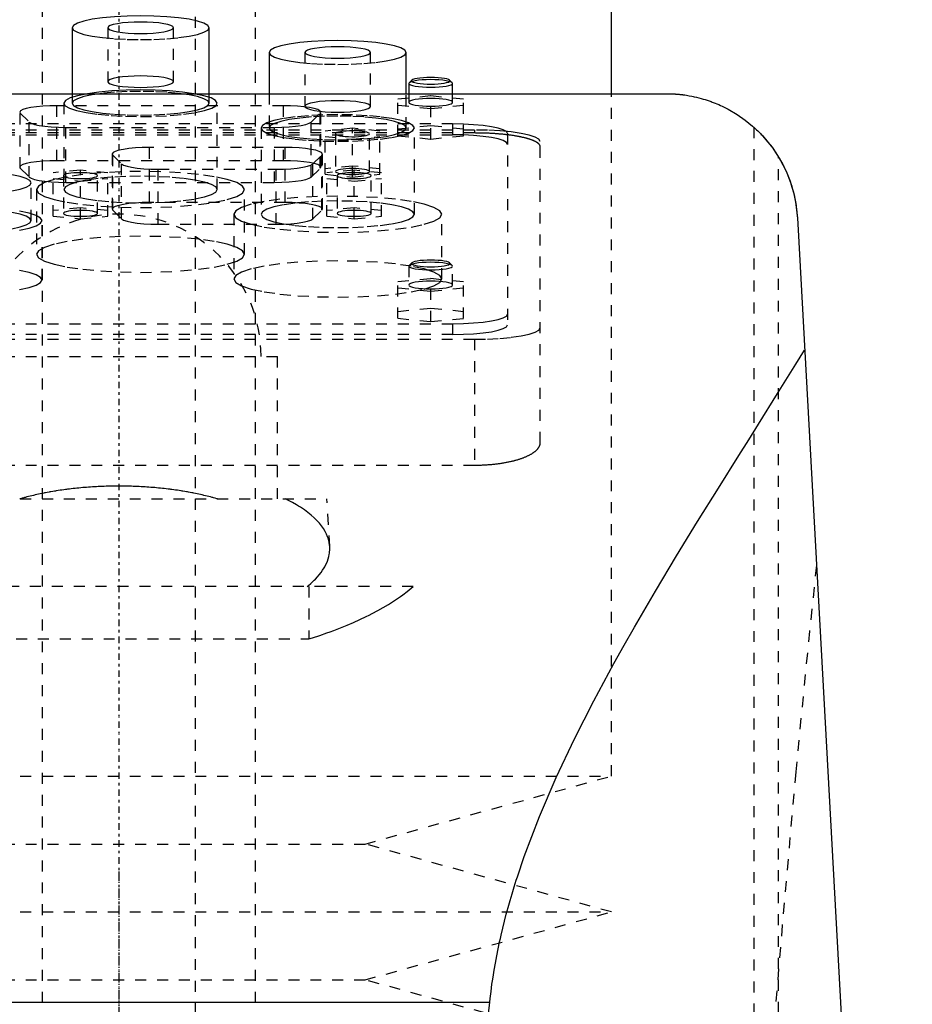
# Model space of a CAD drawing. Extents: x -120 to 120, y -1 to 1168.
# Tile 7 of 8: x -9 to 72, y 688 to 778. Entities that reach past the tile are written whole.
import ezdxf

# ---------------------------------------------------------------- set-up
doc = ezdxf.new("R2010")
doc.units = 0
doc.linetypes.add('CENTER', pattern=[1.5, 0.45, -0.5, 0.05, -0.5])
doc.linetypes.add('DASHED', pattern=[2, 1, -1])
for name, color, linetype in [('AM_0', 7, 'CONTINUOUS'), ('AM_3', 7, 'DASHED'), ('AM_7', 7, 'CENTER')]:
    doc.layers.add(name, color=color, linetype=linetype)

msp = doc.modelspace()

# ---------------------------------------------------------------- linework, layer by layer
at = {"layer": 'AM_0', "color": 7, "linetype": 'CONTINUOUS'}
for p, q in [((45, 771.5), (45, 888.75)), ((-4.25, 777.519), (-4.25, 771.5)), ((8.25, 771.5), (8.25, 777.519)), ((13.75, 775.262), (13.75, 771.5)), ((26.25, 771.5), (26.25, 775.262)), ((26.531, 772.493), (26.5, 772.432)), ((26.5, 772.432), (26.5, 771.5)), ((26.777, 772.732), (26.531, 772.493)), ((30.469, 772.493), (30.223, 772.732)), ((30.5, 771.5), (30.5, 772.432)), ((-50, 771.5), (50, 771.5)), ((61.982, 760.16), (72.484, 569.6)), ((-33.888, 688.559), (33.888, 688.559))]:
    msp.add_line(p, q, dxfattribs=at)
for points in [[(8.25, 777.519), (8.13, 777.731), (7.774, 777.934), (7.197, 778.122), (6.419, 778.287), (5.472, 778.422), (4.392, 778.522), (3.219, 778.584), (2, 778.604), (0.781, 778.584), (-0.392, 778.522), (-1.472, 778.422), (-2.419, 778.287), (-3.197, 778.122), (-3.774, 777.934), (-4.13, 777.731), (-4.25, 777.519)], [(26.25, 775.262), (26.13, 775.474), (25.774, 775.677), (25.197, 775.865), (24.419, 776.03), (23.472, 776.165), (22.392, 776.265), (21.219, 776.327), (20, 776.347), (18.781, 776.327), (17.608, 776.265), (16.528, 776.165), (15.581, 776.03), (14.803, 775.865), (14.226, 775.677), (13.87, 775.474), (13.75, 775.262)], [(30.5, 772.432), (30.461, 772.5), (30.346, 772.566), (30.159, 772.626), (29.907, 772.679), (29.601, 772.722), (29.251, 772.754), (28.873, 772.773), (28.48, 772.779), (28.087, 772.772), (27.711, 772.751), (27.366, 772.718), (27.064, 772.674), (26.819, 772.62), (26.639, 772.559), (26.531, 772.493)], [(28.5, 772.982), (28.154, 772.976), (27.821, 772.959), (27.516, 772.93), (27.249, 772.891), (27.032, 772.844), (26.872, 772.79), (26.777, 772.732)], [(30.223, 772.732), (30.128, 772.79), (29.968, 772.844), (29.751, 772.891), (29.484, 772.93), (29.179, 772.959), (28.846, 772.976), (28.5, 772.982)], [(6.865, 771.5), (5.814, 771.645), (4.624, 771.752), (3.336, 771.819), (2, 771.841), (0.664, 771.819), (-0.624, 771.752), (-1.814, 771.645), (-2.865, 771.5)]]:
    msp.add_lwpolyline(points, dxfattribs=at)
for points in [[(50, 771.5, 0), (50.025, 771.5, 0), (50.075, 771.5, 0), (50.125, 771.499, 0), (50.15, 771.499, 0), (50.175, 771.499, 0), (50.225, 771.498, 0), (50.275, 771.497, 0), (50.324, 771.496, 0), (50.374, 771.494, 0), (50.424, 771.493, 0), (50.449, 771.492, 0), (50.473, 771.491, 0), (50.523, 771.489, 0), (50.572, 771.486, 0), (50.622, 771.484, 0), (50.671, 771.481, 0), (50.72, 771.478, 0), (50.744, 771.477, 0), (50.769, 771.475, 0), (50.817, 771.472, 0), (50.866, 771.469, 0), (50.89, 771.467, 0), (50.914, 771.465, 0), (50.962, 771.461, 0), (51.01, 771.457, 0), (51.034, 771.455, 0), (51.058, 771.453, 0), (51.106, 771.449, 0), (51.153, 771.444, 0), (51.2, 771.44, 0), (51.247, 771.435, 0), (51.293, 771.43, 0), (51.317, 771.428, 0), (51.34, 771.425, 0), (51.386, 771.42, 0), (51.432, 771.414, 0), (51.478, 771.409, 0), (51.523, 771.403, 0), (51.568, 771.397, 0), (51.59, 771.394, 0), (51.613, 771.391, 0), (51.657, 771.385, 0), (51.701, 771.379, 0), (51.854, 771.356, 0), (52.106, 771.314, 0), (52.346, 771.268, 0), (52.462, 771.245, 0), (52.573, 771.221, 0), (52.786, 771.172, 0), (52.99, 771.122, 0), (53.189, 771.069, 0), (53.383, 771.013, 0), (53.573, 770.956, 0), (53.666, 770.926, 0), (53.759, 770.896, 0), (53.942, 770.834, 0), (54.121, 770.77, 0), (54.209, 770.738, 0), (54.296, 770.705, 0), (54.469, 770.637, 0), (54.638, 770.568, 0), (54.721, 770.532, 0), (54.804, 770.497, 0), (54.967, 770.424, 0), (55.127, 770.35, 0), (55.663, 770.08, 0), (56.494, 769.591, 0), (57.217, 769.087, 0), (57.89, 768.541, 0), (58.525, 767.945, 0), (58.827, 767.629, 0), (59.119, 767.3, 0), (59.669, 766.607, 0), (60.172, 765.867, 0), (60.622, 765.083, 0), (61.016, 764.258, 0), (61.35, 763.396, 0), (61.493, 762.953, 0), (61.618, 762.502, 0), (61.818, 761.58, 0), (61.946, 760.638, 0), (61.982, 760.16, 0)], [(58, 768.444, 0), (58.002, 768.442, 0), (58.019, 768.427, 0), (58.053, 768.397, 0), (58.077, 768.375, 0), (58.105, 768.349, 0), (58.175, 768.284, 0), (58.263, 768.202, 0), (58.366, 768.103, 0), (58.485, 767.986, 0), (58.617, 767.852, 0), (58.687, 767.779, 0), (58.759, 767.702, 0), (58.91, 767.538, 0), (59.067, 767.36, 0), (59.237, 767.16, 0), (59.419, 766.935, 0), (59.609, 766.688, 0), (59.706, 766.557, 0), (59.802, 766.422, 0), (59.993, 766.143, 0), (60.178, 765.857, 0), (60.267, 765.713, 0)], [(60.267, 765.713, 0), (60.35, 765.572, 0), (60.511, 765.289, 0), (60.665, 765.001, 0), (60.738, 764.856, 0), (60.81, 764.709, 0), (60.948, 764.414, 0), (61.077, 764.115, 0), (61.199, 763.812, 0), (61.312, 763.506, 0), (61.416, 763.197, 0), (61.465, 763.042, 0), (61.512, 762.886, 0), (61.6, 762.572, 0), (61.679, 762.255, 0), (61.75, 761.937, 0), (61.812, 761.617, 0), (61.865, 761.295, 0), (61.888, 761.134, 0), (61.909, 760.972, 0), (61.945, 760.648, 0), (61.972, 760.323, 0), (61.982, 760.16, 0)], [(33.888, 688.559, 0), (33.924, 688.887, 0), (34.003, 689.541, 0), (34.091, 690.193, 0), (34.138, 690.518, 0), (34.187, 690.842, 0), (34.291, 691.49, 0), (34.403, 692.135, 0), (34.523, 692.777, 0), (34.651, 693.418, 0), (34.786, 694.056, 0), (34.856, 694.374, 0), (34.929, 694.692, 0), (35.078, 695.326, 0), (35.235, 695.957, 0), (35.398, 696.587, 0), (35.568, 697.215, 0), (35.744, 697.84, 0), (35.835, 698.152, 0), (35.927, 698.464, 0), (36.116, 699.085, 0), (36.31, 699.705, 0), (36.41, 700.014, 0), (37.036, 701.859, 0), (38.423, 705.5, 0), (39.965, 709.079, 0), (41.63, 712.599, 0), (43.392, 716.06, 0), (45.227, 719.464, 0), (46.165, 721.143, 0), (47.112, 722.808, 0), (49.027, 726.088, 0), (50.953, 729.298, 0), (52.872, 732.435, 0), (54.769, 735.491, 0), (56.627, 738.461, 0), (57.538, 739.912, 0), (58.435, 741.339, 0), (60.178, 744.119, 0), (61.845, 746.794, 0), (62.647, 748.09, 0)], [(15.411, 569.6, 0), (15.946, 571.689, 0), (17.013, 576.081, 0), (18.076, 580.756, 0), (18.606, 583.2, 0), (19.135, 585.714, 0), (20.19, 590.954, 0), (21.24, 596.474, 0), (24.876, 617.984, 0), (30.944, 662.64, 0), (33.888, 688.559, 0)]]:
    msp.add_polyline3d(points, dxfattribs=at)
at = {"layer": 'AM_3', "color": 6, "linetype": 'DASHED'}
for p, q in [((-7, 1129.5), (-7, 355.5)), ((7, 355.5), (7, 1129.5)), ((12.5, 396.5), (12.5, 1117.5)), ((-1, 777.519), (-1, 772.595)), ((5, 772.595), (5, 777.519)), ((17, 775.262), (17, 770.337)), ((23, 770.337), (23, 775.262)), ((-4.25, 771.5), (-4.25, 770.625)), ((8.25, 770.625), (8.25, 771.5)), ((13.75, 771.5), (13.75, 768.368)), ((25.5, 771.019), (28.5, 771.32)), ((26.25, 768.368), (26.25, 771.5)), ((26.5, 771.5), (26.5, 770.709)), ((28.5, 771.32), (31.5, 771.019)), ((28.5, 767.359), (28.5, 771.32)), ((30.5, 770.709), (30.5, 771.5)), ((45, 709.2), (45, 771.5)), ((-5.648, 765.382), (-5.648, 770.404)), ((15.048, 770.404), (-5.648, 770.404)), ((-5, 770.625), (-5, 762.747)), ((9, 762.747), (9, 770.625)), ((15.048, 765.382), (15.048, 770.404)), ((25.5, 767.66), (25.5, 771.019)), ((28.5, 770.117), (25.5, 770.417)), ((31.5, 770.417), (28.5, 770.117)), ((31.5, 767.66), (31.5, 771.019)), ((-8.996, 764.689), (-8.996, 769.711)), ((-8.996, 769.711), (-8.185, 768.912)), ((17.585, 768.912), (18.396, 769.711)), ((18.396, 764.689), (18.396, 769.711)), ((18.448, 764.791), (18.448, 769.814)), ((30.5, 768.733), (-30.5, 768.733)), ((-8.185, 763.89), (-8.185, 768.912)), ((17.585, 763.89), (17.585, 768.912)), ((28.5, 768.563), (25.5, 768.262)), ((31.5, 768.262), (28.5, 768.563)), ((30.5, 768.733), (30.5, 767.748)), ((32.5, 768.182), (-32.5, 768.182)), ((32.5, 767.91), (-32.5, 767.91)), ((-30.5, 767.748), (30.5, 767.748)), ((-4.837, 768.425), (14.237, 768.425)), ((-4.837, 763.402), (-4.837, 768.425)), ((13, 768.368), (13, 760.489)), ((14.237, 763.402), (14.237, 768.425)), ((21.35, 768.34), (18.85, 768.089)), ((18.85, 764.141), (18.85, 768.089)), ((19.8, 767.839), (19.8, 764.392)), ((21.35, 763.891), (21.35, 768.34)), ((23.85, 768.089), (21.35, 768.34)), ((22.9, 764.392), (22.9, 767.839)), ((23.85, 764.141), (23.85, 768.089)), ((25.5, 767.66), (28.5, 767.359)), ((27, 760.489), (27, 768.368)), ((28.5, 767.359), (31.5, 767.66)), ((32.5, 768.182), (32.5, 767.91)), ((35.5, 767.865), (35.5, 750.383)), ((58, 768.444), (58, 569.6)), ((18.85, 767.588), (21.35, 767.337)), ((21.35, 767.337), (23.85, 767.588)), ((38.5, 739.634), (38.5, 767.14)), ((-0.598, 765.994), (-0.598, 760.971)), ((-0.546, 760.868), (-0.546, 765.891)), ((-0.546, 765.891), (0.265, 765.092)), ((2.802, 761.561), (2.802, 766.584)), ((15.198, 766.584), (2.802, 766.584)), ((15.198, 761.561), (15.198, 766.584)), ((17.735, 765.092), (18.546, 765.891)), ((18.546, 760.868), (18.546, 765.891)), ((18.598, 760.971), (18.598, 765.994)), ((15.048, 765.382), (-5.648, 765.382)), ((0.265, 760.07), (0.265, 765.092)), ((17.735, 760.07), (17.735, 765.092)), ((60.267, 569.6), (60.267, 765.713)), ((-8.996, 764.689), (-8.185, 763.89)), ((-3.5, 764.52), (-6, 764.269)), ((-6, 760.321), (-6, 764.269)), ((-3.5, 760.07), (-3.5, 764.52)), ((-1, 764.269), (-3.5, 764.52)), ((-1, 760.321), (-1, 764.269)), ((3.613, 764.604), (14.387, 764.604)), ((3.613, 759.582), (3.613, 764.604)), ((14.387, 759.582), (14.387, 764.604)), ((17.585, 763.89), (18.396, 764.689)), ((21.35, 764.893), (18.85, 764.642)), ((18.85, 764.141), (21.35, 763.891)), ((21.5, 764.52), (19, 764.269)), ((19, 760.321), (19, 764.269)), ((23.85, 764.642), (21.35, 764.893)), ((21.35, 763.891), (23.85, 764.141)), ((21.5, 760.07), (21.5, 764.52)), ((24, 764.269), (21.5, 764.52)), ((24, 760.321), (24, 764.269)), ((-8, 759.91), (-8, 763.357)), ((-6, 763.768), (-3.5, 763.517)), ((-5.05, 764.018), (-5.05, 760.572)), ((-4.837, 763.402), (14.237, 763.402)), ((-3.5, 763.517), (-1, 763.768)), ((-1.95, 760.572), (-1.95, 764.018)), ((19, 763.768), (21.5, 763.517)), ((19.95, 764.018), (19.95, 760.572)), ((21.5, 763.517), (24, 763.768)), ((23.05, 760.572), (23.05, 764.018)), ((-7.5, 762.747), (-7.5, 756.838)), ((11.5, 756.838), (11.5, 762.747)), ((15.198, 761.561), (2.802, 761.561)), ((-3.5, 761.073), (-6, 760.822)), ((-1, 760.822), (-3.5, 761.073)), ((-0.546, 760.868), (0.265, 760.07)), ((10.5, 760.489), (10.5, 754.581)), ((17.735, 760.07), (18.546, 760.868)), ((21.5, 761.073), (19, 760.822)), ((24, 760.822), (21.5, 761.073)), ((29.5, 754.581), (29.5, 760.489)), ((-7, 754.494), (-7, 759.91)), ((-6, 760.321), (-3.5, 760.07)), ((-3.5, 760.07), (-1, 760.321)), ((3.613, 759.582), (14.387, 759.582)), ((19, 760.321), (21.5, 760.07)), ((21.5, 760.07), (24, 760.321)), ((26.777, 756.056), (26.531, 755.817)), ((30.469, 755.817), (30.223, 756.056)), ((26.506, 755.783), (26.5, 755.756)), ((26.5, 755.756), (26.5, 754.032)), ((26.531, 755.817), (26.506, 755.783)), ((30.5, 754.032), (30.5, 755.756)), ((25.5, 754.342), (28.5, 754.643)), ((25.5, 750.99), (25.5, 754.342)), ((28.5, 754.643), (31.5, 754.342)), ((28.5, 750.689), (28.5, 754.643)), ((31.5, 750.99), (31.5, 754.342)), ((28.5, 753.44), (25.5, 753.741)), ((31.5, 753.741), (28.5, 753.44)), ((28.5, 751.892), (25.5, 751.591)), ((31.5, 751.591), (28.5, 751.892)), ((25.5, 750.99), (28.5, 750.689)), ((28.5, 750.689), (31.5, 750.99)), ((-30.5, 750.5), (30.5, 750.5)), ((30.5, 750.5), (30.5, 749.515)), ((-32.5, 749.081), (32.5, 749.081)), ((30.5, 749.515), (-30.5, 749.515)), ((32.5, 749.081), (32.5, 737.586)), ((-14.5, 747.5), (14.5, 747.5)), ((14.5, 734.5), (14.5, 747.5)), ((-32.5, 737.586), (32.5, 737.586)), ((-19, 734.5), (19, 734.5)), ((19.272, 730.154), (19, 734.5)), ((26.891, 726.5), (-26.891, 726.5)), ((17.375, 726.5), (17.375, 721.733)), ((-17.375, 721.733), (17.375, 721.733)), ((-45, 709.2), (45, 709.2)), ((22.5, 703), (45, 709.2)), ((-22.5, 703), (22.5, 703)), ((45, 696.8), (22.5, 703)), ((-45, 696.8), (45, 696.8)), ((22.5, 690.6), (45, 696.8)), ((-22.5, 690.6), (22.5, 690.6)), ((45, 684.4), (22.5, 690.6))]:
    msp.add_line(p, q, dxfattribs=at)
for points in [[(-1, 777.519), (-0.942, 777.418), (-0.772, 777.32), (-0.494, 777.23), (-0.121, 777.151), (0.333, 777.086), (0.852, 777.038), (1.415, 777.008), (2, 776.998), (2.585, 777.008), (3.148, 777.038), (3.667, 777.086), (4.121, 777.151), (4.494, 777.23), (4.772, 777.32), (4.942, 777.418), (5, 777.519), (4.942, 777.621), (4.772, 777.719), (4.494, 777.809), (4.121, 777.888), (3.667, 777.952), (3.148, 778), (2.585, 778.03), (2, 778.04), (1.415, 778.03), (0.852, 778), (0.333, 777.952), (-0.121, 777.888), (-0.494, 777.809), (-0.772, 777.719), (-0.942, 777.621)], [(17, 775.262), (17.058, 775.161), (17.228, 775.063), (17.506, 774.973), (17.879, 774.894), (18.333, 774.829), (18.852, 774.781), (19.415, 774.751), (20, 774.741), (20.585, 774.751), (21.148, 774.781), (21.667, 774.829), (22.121, 774.894), (22.494, 774.973), (22.772, 775.063), (22.942, 775.161), (23, 775.262), (22.942, 775.364), (22.772, 775.462), (22.494, 775.552), (22.121, 775.631), (21.667, 775.695), (21.148, 775.743), (20.585, 775.773), (20, 775.783), (19.415, 775.773), (18.852, 775.743), (18.333, 775.695), (17.879, 775.631), (17.506, 775.552), (17.228, 775.462), (17.058, 775.364)], [(-1, 772.595), (-0.942, 772.493), (-0.772, 772.396), (-0.494, 772.306), (-0.121, 772.227), (0.333, 772.162), (0.852, 772.114), (1.415, 772.084), (2, 772.074), (2.585, 772.084), (3.148, 772.114), (3.667, 772.162), (4.121, 772.227), (4.494, 772.306), (4.772, 772.396), (4.942, 772.493), (5, 772.595), (4.942, 772.697), (4.772, 772.794), (4.494, 772.885), (4.121, 772.963), (3.667, 773.028), (3.148, 773.076), (2.585, 773.106), (2, 773.116), (1.415, 773.106), (0.852, 773.076), (0.333, 773.028), (-0.121, 772.963), (-0.494, 772.885), (-0.772, 772.794), (-0.942, 772.697)], [(-4.25, 770.625), (-4.13, 770.414), (-3.774, 770.21), (-3.197, 770.023), (-2.419, 769.858), (-1.472, 769.723), (-0.392, 769.623), (0.781, 769.561), (2, 769.54), (3.219, 769.561), (4.392, 769.623), (5.472, 769.723), (6.419, 769.858), (7.197, 770.023), (7.774, 770.21), (8.13, 770.414), (8.25, 770.625), (8.13, 770.837), (7.774, 771.041), (7.197, 771.228), (6.419, 771.393), (5.472, 771.528), (4.392, 771.628), (3.219, 771.69), (2, 771.711), (0.781, 771.69), (-0.392, 771.628), (-1.472, 771.528), (-2.419, 771.393), (-3.197, 771.228), (-3.774, 771.041), (-4.13, 770.837)], [(17, 770.337), (17.058, 770.236), (17.228, 770.138), (17.506, 770.048), (17.879, 769.969), (18.333, 769.904), (18.852, 769.856), (19.415, 769.826), (20, 769.816), (20.585, 769.826), (21.148, 769.856), (21.667, 769.904), (22.121, 769.969), (22.494, 770.048), (22.772, 770.138), (22.942, 770.236), (23, 770.337), (22.942, 770.439), (22.772, 770.537), (22.494, 770.627), (22.121, 770.706), (21.667, 770.77), (21.148, 770.819), (20.585, 770.848), (20, 770.858), (19.415, 770.848), (18.852, 770.819), (18.333, 770.77), (17.879, 770.706), (17.506, 770.627), (17.228, 770.537), (17.058, 770.439)], [(13, 768.368), (13.135, 768.13), (13.533, 767.902), (14.18, 767.692), (15.05, 767.508), (16.111, 767.357), (17.321, 767.245), (18.634, 767.175), (20, 767.152), (21.366, 767.175), (22.679, 767.245), (23.889, 767.357), (24.95, 767.508), (25.82, 767.692), (26.467, 767.902), (26.865, 768.13), (27, 768.368), (26.865, 768.605), (26.467, 768.833), (25.82, 769.043), (24.95, 769.227), (23.889, 769.378), (22.679, 769.491), (21.366, 769.56), (20, 769.583), (18.634, 769.56), (17.321, 769.491), (16.111, 769.378), (15.05, 769.227), (14.18, 769.043), (13.533, 768.833), (13.135, 768.605)], [(13.75, 768.368), (13.87, 768.156), (14.226, 767.952), (14.803, 767.765), (15.581, 767.6), (16.528, 767.465), (17.608, 767.365), (18.781, 767.303), (20, 767.282), (21.219, 767.303), (22.392, 767.365), (23.472, 767.465), (24.419, 767.6), (25.197, 767.765), (25.774, 767.952), (26.13, 768.156), (26.25, 768.368), (26.13, 768.579), (25.774, 768.783), (25.197, 768.971), (24.419, 769.135), (23.472, 769.27), (22.392, 769.37), (21.219, 769.432), (20, 769.453), (18.781, 769.432), (17.608, 769.37), (16.528, 769.27), (15.581, 769.135), (14.803, 768.971), (14.226, 768.783), (13.87, 768.579)], [(-7.5, 762.747), (-7.317, 762.425), (-6.777, 762.116), (-5.899, 761.831), (-4.718, 761.581), (-3.278, 761.375), (-1.635, 761.223), (0.147, 761.129), (2, 761.097), (3.853, 761.129), (5.635, 761.223), (7.278, 761.375), (8.718, 761.581), (9.899, 761.831), (10.777, 762.116), (11.317, 762.425), (11.5, 762.747), (11.317, 763.069), (10.777, 763.378), (9.899, 763.664), (8.718, 763.914), (7.278, 764.119), (5.635, 764.271), (3.853, 764.365), (2, 764.397), (0.147, 764.365), (-1.635, 764.271), (-3.278, 764.119), (-4.718, 763.914), (-5.899, 763.664), (-6.777, 763.378), (-7.317, 763.069)], [(-1.95, 764.018), (-1.98, 764.071), (-2.068, 764.121), (-2.211, 764.168), (-2.404, 764.209), (-2.639, 764.242), (-2.907, 764.267), (-3.198, 764.282), (-3.5, 764.288), (-3.802, 764.282), (-4.093, 764.267), (-4.361, 764.242), (-4.596, 764.209), (-4.789, 764.168), (-4.932, 764.121), (-5.02, 764.071), (-5.05, 764.018), (-5.02, 763.966), (-4.932, 763.915), (-4.789, 763.869), (-4.596, 763.828), (-4.361, 763.795), (-4.093, 763.77), (-3.802, 763.754), (-3.5, 763.749), (-3.198, 763.754), (-2.907, 763.77), (-2.639, 763.795), (-2.404, 763.828), (-2.211, 763.869), (-2.068, 763.915), (-1.98, 763.966)], [(22.9, 764.392), (22.87, 764.444), (22.782, 764.495), (22.639, 764.541), (22.446, 764.582), (22.211, 764.616), (21.943, 764.641), (21.652, 764.656), (21.35, 764.661), (21.048, 764.656), (20.757, 764.641), (20.489, 764.616), (20.254, 764.582), (20.061, 764.541), (19.918, 764.495), (19.83, 764.444), (19.8, 764.392), (19.83, 764.339), (19.918, 764.289), (20.061, 764.242), (20.254, 764.202), (20.489, 764.168), (20.757, 764.143), (21.048, 764.128), (21.35, 764.123), (21.652, 764.128), (21.943, 764.143), (22.211, 764.168), (22.446, 764.202), (22.639, 764.242), (22.782, 764.289), (22.87, 764.339)], [(23.05, 764.018), (23.02, 764.071), (22.932, 764.121), (22.789, 764.168), (22.596, 764.209), (22.361, 764.242), (22.093, 764.267), (21.802, 764.282), (21.5, 764.288), (21.198, 764.282), (20.907, 764.267), (20.639, 764.242), (20.404, 764.209), (20.211, 764.168), (20.068, 764.121), (19.98, 764.071), (19.95, 764.018), (19.98, 763.966), (20.068, 763.915), (20.211, 763.869), (20.404, 763.828), (20.639, 763.795), (20.907, 763.77), (21.198, 763.754), (21.5, 763.749), (21.802, 763.754), (22.093, 763.77), (22.361, 763.795), (22.596, 763.828), (22.789, 763.869), (22.932, 763.915), (23.02, 763.966)], [(-5, 762.747), (-4.865, 762.51), (-4.467, 762.282), (-3.82, 762.072), (-2.95, 761.888), (-1.889, 761.736), (-0.679, 761.624), (0.634, 761.555), (2, 761.531), (3.366, 761.555), (4.679, 761.624), (5.889, 761.736), (6.95, 761.888), (7.82, 762.072), (8.467, 762.282), (8.865, 762.51), (9, 762.747), (8.865, 762.984), (8.467, 763.212), (7.82, 763.422), (6.95, 763.607), (5.889, 763.758), (4.679, 763.87), (3.366, 763.939), (2, 763.963), (0.634, 763.939), (-0.679, 763.87), (-1.889, 763.758), (-2.95, 763.607), (-3.82, 763.422), (-4.467, 763.212), (-4.865, 762.984)], [(10.5, 760.489), (10.683, 760.167), (11.223, 759.858), (12.101, 759.573), (13.282, 759.323), (14.722, 759.118), (16.365, 758.965), (18.147, 758.871), (20, 758.839), (21.853, 758.871), (23.635, 758.965), (25.278, 759.118), (26.718, 759.323), (27.899, 759.573), (28.777, 759.858), (29.317, 760.167), (29.5, 760.489), (29.317, 760.811), (28.777, 761.12), (27.899, 761.406), (26.718, 761.656), (25.278, 761.861), (23.635, 762.013), (21.853, 762.107), (20, 762.139), (18.147, 762.107), (16.365, 762.013), (14.722, 761.861), (13.282, 761.656), (12.101, 761.406), (11.223, 761.12), (10.683, 760.811)], [(13, 760.489), (13.135, 760.252), (13.533, 760.024), (14.18, 759.814), (15.05, 759.63), (16.111, 759.478), (17.321, 759.366), (18.634, 759.297), (20, 759.274), (21.366, 759.297), (22.679, 759.366), (23.889, 759.478), (24.95, 759.63), (25.82, 759.814), (26.467, 760.024), (26.865, 760.252), (27, 760.489), (26.865, 760.726), (26.467, 760.954), (25.82, 761.164), (24.95, 761.349), (23.889, 761.5), (22.679, 761.612), (21.366, 761.681), (20, 761.705), (18.634, 761.681), (17.321, 761.612), (16.111, 761.5), (15.05, 761.349), (14.18, 761.164), (13.533, 760.954), (13.135, 760.726)], [(-1.95, 760.572), (-1.98, 760.624), (-2.068, 760.675), (-2.211, 760.721), (-2.404, 760.762), (-2.639, 760.795), (-2.907, 760.82), (-3.198, 760.836), (-3.5, 760.841), (-3.802, 760.836), (-4.093, 760.82), (-4.361, 760.795), (-4.596, 760.762), (-4.789, 760.721), (-4.932, 760.675), (-5.02, 760.624), (-5.05, 760.572), (-5.02, 760.519), (-4.932, 760.469), (-4.789, 760.422), (-4.596, 760.381), (-4.361, 760.348), (-4.093, 760.323), (-3.802, 760.308), (-3.5, 760.302), (-3.198, 760.308), (-2.907, 760.323), (-2.639, 760.348), (-2.404, 760.381), (-2.211, 760.422), (-2.068, 760.469), (-1.98, 760.519)], [(23.05, 760.572), (23.02, 760.624), (22.932, 760.675), (22.789, 760.721), (22.596, 760.762), (22.361, 760.795), (22.093, 760.82), (21.802, 760.836), (21.5, 760.841), (21.198, 760.836), (20.907, 760.82), (20.639, 760.795), (20.404, 760.762), (20.211, 760.721), (20.068, 760.675), (19.98, 760.624), (19.95, 760.572), (19.98, 760.519), (20.068, 760.469), (20.211, 760.422), (20.404, 760.381), (20.639, 760.348), (20.907, 760.323), (21.198, 760.308), (21.5, 760.302), (21.802, 760.308), (22.093, 760.323), (22.361, 760.348), (22.596, 760.381), (22.789, 760.422), (22.932, 760.469), (23.02, 760.519)], [(-7.5, 756.838), (-7.317, 756.516), (-6.777, 756.207), (-5.899, 755.922), (-4.718, 755.672), (-3.278, 755.466), (-1.635, 755.314), (0.147, 755.22), (2, 755.188), (3.853, 755.22), (5.635, 755.314), (7.278, 755.466), (8.718, 755.672), (9.899, 755.922), (10.777, 756.207), (11.317, 756.516), (11.5, 756.838), (11.317, 757.16), (10.777, 757.469), (9.899, 757.755), (8.718, 758.005), (7.278, 758.21), (5.635, 758.362), (3.853, 758.456), (2, 758.488), (0.147, 758.456), (-1.635, 758.362), (-3.278, 758.21), (-4.718, 758.005), (-5.899, 757.755), (-6.777, 757.469), (-7.317, 757.16)], [(10.5, 754.581), (10.683, 754.259), (11.223, 753.949), (12.101, 753.664), (13.282, 753.414), (14.722, 753.209), (16.365, 753.057), (18.147, 752.963), (20, 752.931), (21.853, 752.963), (23.635, 753.057), (25.278, 753.209), (26.718, 753.414), (27.899, 753.664), (28.777, 753.949), (29.317, 754.259), (29.5, 754.581), (29.317, 754.903), (28.777, 755.212), (27.899, 755.497), (26.718, 755.747), (25.278, 755.952), (23.635, 756.105), (21.853, 756.199), (20, 756.23), (18.147, 756.199), (16.365, 756.105), (14.722, 755.952), (13.282, 755.747), (12.101, 755.497), (11.223, 755.212), (10.683, 754.903)], [(30.25, 756.002), (30.216, 756.061), (30.117, 756.118), (29.955, 756.171), (29.737, 756.217), (29.472, 756.255), (29.17, 756.283), (28.841, 756.3), (28.5, 756.306), (28.159, 756.3), (27.83, 756.283), (27.528, 756.255), (27.263, 756.217), (27.045, 756.171), (26.883, 756.118), (26.784, 756.061), (26.75, 756.002), (26.784, 755.943), (26.883, 755.886), (27.045, 755.833), (27.263, 755.787), (27.528, 755.749), (27.83, 755.721), (28.159, 755.704), (28.5, 755.698), (28.841, 755.704), (29.17, 755.721), (29.472, 755.749), (29.737, 755.787), (29.955, 755.833), (30.117, 755.886), (30.216, 755.943)]]:
    msp.add_lwpolyline(points, close=True, dxfattribs=at)
for points in [[(-4.25, 777.519), (-4.13, 777.307), (-3.774, 777.104), (-3.197, 776.916), (-2.419, 776.752), (-1.472, 776.617), (-0.392, 776.516), (0.781, 776.455), (2, 776.434), (3.219, 776.455), (4.392, 776.516), (5.472, 776.617), (6.419, 776.752), (7.197, 776.916), (7.774, 777.104), (8.13, 777.307), (8.25, 777.519)], [(13.75, 775.262), (13.87, 775.05), (14.226, 774.847), (14.803, 774.659), (15.581, 774.495), (16.528, 774.36), (17.608, 774.259), (18.781, 774.198), (20, 774.177), (21.219, 774.198), (22.392, 774.259), (23.472, 774.36), (24.419, 774.495), (25.197, 774.659), (25.774, 774.847), (26.13, 775.05), (26.25, 775.262)], [(26.5, 772.432), (26.538, 772.364), (26.652, 772.299), (26.837, 772.239), (27.086, 772.187), (27.389, 772.143), (27.735, 772.111), (28.11, 772.092), (28.5, 772.085), (28.89, 772.092), (29.265, 772.111), (29.611, 772.143), (29.914, 772.187), (30.163, 772.239), (30.348, 772.299), (30.462, 772.364), (30.5, 772.432)], [(26.777, 772.732), (26.75, 772.673), (26.789, 772.615), (26.892, 772.559), (27.055, 772.507), (27.273, 772.462), (27.537, 772.425), (27.837, 772.397), (28.162, 772.38), (28.5, 772.375), (28.838, 772.38), (29.163, 772.397), (29.463, 772.425), (29.727, 772.462), (29.945, 772.507), (30.108, 772.559), (30.211, 772.615), (30.25, 772.673), (30.223, 772.732)], [(-2.865, 771.5), (-3.759, 771.316), (-4.429, 771.107), (-4.848, 770.878), (-5, 770.639), (-4.879, 770.4), (-4.49, 770.17), (-3.848, 769.957), (-2.978, 769.771), (-1.914, 769.618), (-0.697, 769.504), (0.625, 769.434), (2, 769.41), (3.375, 769.434), (4.697, 769.504), (5.914, 769.618), (6.978, 769.771), (7.848, 769.957), (8.49, 770.17), (8.879, 770.4), (9, 770.639), (8.848, 770.878), (8.429, 771.107), (7.759, 771.316), (6.865, 771.5)], [(-5.648, 770.404), (-6.303, 770.393), (-6.934, 770.36), (-7.516, 770.307), (-8.029, 770.235), (-8.452, 770.148), (-8.77, 770.048), (-8.971, 769.939), (-9.047, 769.825), (-8.996, 769.711)], [(18.396, 769.711), (18.447, 769.825), (18.371, 769.939), (18.17, 770.048), (17.852, 770.148), (17.429, 770.235), (16.916, 770.307), (16.334, 770.36), (15.703, 770.393), (15.048, 770.404)], [(28.5, 771.056), (28.11, 771.049), (27.735, 771.03), (27.389, 770.998), (27.086, 770.954), (26.837, 770.902), (26.652, 770.842), (26.538, 770.777), (26.5, 770.709), (26.538, 770.641), (26.652, 770.576), (26.837, 770.516), (27.086, 770.463), (27.389, 770.42), (27.735, 770.388), (28.11, 770.368), (28.5, 770.362), (28.89, 770.368), (29.265, 770.388), (29.611, 770.42), (29.914, 770.463), (30.163, 770.516), (30.348, 770.576), (30.462, 770.641), (30.5, 770.709)], [(30.5, 770.709), (30.462, 770.777), (30.348, 770.842), (30.163, 770.902), (29.914, 770.954), (29.611, 770.998), (29.265, 771.03), (28.89, 771.049), (28.5, 771.056)], [(-8.185, 768.912), (-8.002, 768.799), (-7.693, 768.695), (-7.271, 768.603), (-6.752, 768.527), (-6.158, 768.471), (-5.511, 768.436), (-4.837, 768.425)], [(14.237, 768.425), (14.911, 768.436), (15.558, 768.471), (16.152, 768.527), (16.671, 768.603), (17.093, 768.695), (17.402, 768.799), (17.585, 768.912)], [(35.5, 767.865), (35.404, 768.034), (35.119, 768.197), (34.657, 768.347), (34.036, 768.479), (33.278, 768.587), (32.413, 768.667), (31.475, 768.716), (30.5, 768.733)], [(19.889, 767.749), (20.019, 767.701), (20.201, 767.658), (20.429, 767.622), (20.692, 767.595), (20.981, 767.577), (21.285, 767.57), (21.591, 767.573), (21.887, 767.586), (22.163, 767.61), (22.407, 767.642), (22.609, 767.682), (22.763, 767.728), (22.861, 767.778), (22.899, 767.831), (22.878, 767.884), (22.796, 767.936), (22.658, 767.983), (22.469, 768.025), (22.236, 768.06), (21.968, 768.086), (21.676, 768.102), (21.372, 768.108), (21.066, 768.103), (20.772, 768.088), (20.5, 768.064), (20.262, 768.03), (20.066, 767.989), (19.92, 767.943), (19.83, 767.892), (19.8, 767.839)], [(19.8, 767.839), (19.822, 767.793), (19.889, 767.749)], [(35.5, 766.88), (35.404, 767.049), (35.119, 767.212), (34.657, 767.362), (34.036, 767.494), (33.278, 767.602), (32.413, 767.682), (31.475, 767.732), (30.5, 767.748)], [(38.5, 767.14), (38.385, 767.344), (38.043, 767.539), (37.489, 767.719), (36.743, 767.877), (35.833, 768.007), (34.796, 768.103), (33.671, 768.162), (32.5, 768.182)], [(2.802, 766.584), (2.147, 766.573), (1.516, 766.54), (0.934, 766.487), (0.421, 766.415), (-0.002, 766.327), (-0.32, 766.227), (-0.521, 766.118), (-0.597, 766.005), (-0.546, 765.891)], [(18.546, 765.891), (18.597, 766.005), (18.521, 766.118), (18.32, 766.227), (18.002, 766.327), (17.579, 766.415), (17.066, 766.487), (16.484, 766.54), (15.853, 766.573), (15.198, 766.584)], [(-5.648, 765.382), (-6.303, 765.371), (-6.934, 765.338), (-7.516, 765.285), (-8.029, 765.213), (-8.452, 765.125), (-8.77, 765.025), (-8.971, 764.916), (-9.047, 764.803), (-8.996, 764.689)], [(0.265, 765.092), (0.448, 764.979), (0.757, 764.874), (1.179, 764.782), (1.698, 764.707), (2.292, 764.651), (2.939, 764.616), (3.613, 764.604)], [(14.387, 764.604), (15.061, 764.616), (15.708, 764.651), (16.302, 764.707), (16.821, 764.782), (17.243, 764.874), (17.552, 764.979), (17.735, 765.092)], [(18.396, 764.689), (18.447, 764.803), (18.371, 764.916), (18.17, 765.025), (17.852, 765.125), (17.429, 765.213), (16.916, 765.285), (16.334, 765.338), (15.703, 765.371), (15.048, 765.382)], [(-9.757, 762.62), (-9.011, 762.778), (-8.457, 762.958), (-8.115, 763.154), (-8, 763.357), (-8.115, 763.56), (-8.457, 763.756), (-9.011, 763.936), (-9.757, 764.094)], [(-8.185, 763.89), (-8.002, 763.777), (-7.693, 763.672), (-7.271, 763.58), (-6.752, 763.505), (-6.158, 763.448), (-5.511, 763.414), (-4.837, 763.402)], [(14.237, 763.402), (14.911, 763.414), (15.558, 763.448), (16.152, 763.505), (16.671, 763.58), (17.093, 763.672), (17.402, 763.777), (17.585, 763.89)], [(2.802, 761.561), (2.147, 761.55), (1.516, 761.518), (0.934, 761.464), (0.421, 761.392), (-0.002, 761.305), (-0.32, 761.205), (-0.521, 761.096), (-0.597, 760.982), (-0.546, 760.868)], [(18.546, 760.868), (18.597, 760.982), (18.521, 761.096), (18.32, 761.205), (18.002, 761.305), (17.579, 761.392), (17.066, 761.464), (16.484, 761.518), (15.853, 761.55), (15.198, 761.561)], [(-9.757, 759.173), (-9.011, 759.331), (-8.457, 759.511), (-8.115, 759.707), (-8, 759.91), (-8.115, 760.113), (-8.457, 760.309), (-9.011, 760.489), (-9.757, 760.647)], [(-9.05, 759.051), (-8.18, 759.235), (-7.533, 759.445), (-7.135, 759.673), (-7, 759.91), (-7.135, 760.147), (-7.533, 760.375), (-8.18, 760.586), (-9.05, 760.77)], [(0.265, 760.07), (0.448, 759.957), (0.757, 759.852), (1.179, 759.76), (1.698, 759.684), (2.292, 759.628), (2.939, 759.594), (3.613, 759.582)], [(14.387, 759.582), (15.061, 759.594), (15.708, 759.628), (16.302, 759.684), (16.821, 759.76), (17.243, 759.852), (17.552, 759.957), (17.735, 760.07)], [(30.5, 755.756), (30.461, 755.824), (30.346, 755.889), (30.159, 755.95), (29.907, 756.003), (29.601, 756.046), (29.251, 756.078), (28.873, 756.097), (28.48, 756.103), (28.087, 756.096), (27.711, 756.075), (27.366, 756.042), (27.064, 755.998), (26.819, 755.944), (26.639, 755.883), (26.531, 755.817)], [(-9.05, 753.634), (-8.18, 753.819), (-7.533, 754.029), (-7.135, 754.257), (-7, 754.494), (-7.135, 754.731), (-7.533, 754.959), (-8.18, 755.169), (-9.05, 755.353)], [(26.5, 755.756), (26.538, 755.688), (26.652, 755.623), (26.837, 755.563), (27.086, 755.51), (27.389, 755.467), (27.735, 755.435), (28.11, 755.415), (28.5, 755.408), (28.89, 755.415), (29.265, 755.435), (29.611, 755.467), (29.914, 755.51), (30.163, 755.563), (30.348, 755.623), (30.462, 755.688), (30.5, 755.756)], [(28.5, 754.38), (28.11, 754.373), (27.735, 754.353), (27.389, 754.321), (27.086, 754.278), (26.837, 754.225), (26.652, 754.165), (26.538, 754.1), (26.5, 754.032), (26.538, 753.965), (26.652, 753.899), (26.837, 753.839), (27.086, 753.787), (27.389, 753.744), (27.735, 753.711), (28.11, 753.692), (28.5, 753.685), (28.89, 753.692), (29.265, 753.711), (29.611, 753.744), (29.914, 753.787), (30.163, 753.839), (30.348, 753.899), (30.462, 753.965), (30.5, 754.032)], [(30.5, 754.032), (30.462, 754.1), (30.348, 754.165), (30.163, 754.225), (29.914, 754.278), (29.611, 754.321), (29.265, 754.353), (28.89, 754.373), (28.5, 754.38)], [(30.5, 750.5), (31.475, 750.517), (32.413, 750.566), (33.278, 750.646), (34.036, 750.754), (34.657, 750.886), (35.119, 751.036), (35.404, 751.199), (35.5, 751.368)], [(30.5, 749.515), (31.475, 749.532), (32.413, 749.581), (33.278, 749.662), (34.036, 749.769), (34.657, 749.901), (35.119, 750.051), (35.404, 750.214), (35.5, 750.383)], [(32.5, 749.081), (33.671, 749.101), (34.796, 749.16), (35.833, 749.257), (36.743, 749.386), (37.489, 749.544), (38.043, 749.724), (38.385, 749.92), (38.5, 750.123)]]:
    msp.add_lwpolyline(points, dxfattribs=at)
for points in [[(38.5, 766.644, 0), (38.5, 766.653, 0), (38.499, 766.671, 0), (38.496, 766.689, 0), (38.495, 766.699, 0), (38.493, 766.708, 0), (38.488, 766.726, 0), (38.482, 766.744, 0), (38.475, 766.762, 0), (38.466, 766.781, 0), (38.456, 766.799, 0), (38.451, 766.808, 0), (38.445, 766.818, 0), (38.433, 766.836, 0), (38.419, 766.854, 0), (38.404, 766.873, 0), (38.388, 766.891, 0), (38.371, 766.909, 0), (38.361, 766.919, 0), (38.352, 766.928, 0), (38.332, 766.946, 0), (38.31, 766.964, 0), (38.299, 766.973, 0), (38.288, 766.982, 0), (38.264, 767, 0), (38.238, 767.018, 0), (38.225, 767.027, 0), (38.212, 767.036, 0), (38.184, 767.054, 0), (38.155, 767.072, 0), (38.125, 767.09, 0), (38.093, 767.107, 0), (38.06, 767.125, 0), (38.044, 767.134, 0), (38.026, 767.142, 0), (37.991, 767.16, 0), (37.955, 767.177, 0), (37.917, 767.194, 0), (37.878, 767.211, 0), (37.839, 767.227, 0), (37.818, 767.236, 0), (37.797, 767.244, 0), (37.755, 767.26, 0), (37.712, 767.277, 0), (37.668, 767.293, 0), (37.622, 767.309, 0), (37.576, 767.325, 0), (37.552, 767.332, 0), (37.528, 767.34, 0), (37.48, 767.356, 0), (37.43, 767.371, 0), (37.38, 767.386, 0), (37.329, 767.401, 0), (37.277, 767.415, 0), (37.25, 767.423, 0), (37.224, 767.43, 0), (37.17, 767.444, 0), (37.115, 767.458, 0), (37.06, 767.472, 0), (37.004, 767.485, 0), (36.947, 767.499, 0), (36.918, 767.505, 0), (36.89, 767.512, 0), (36.832, 767.525, 0), (36.773, 767.537, 0), (36.743, 767.544, 0), (36.714, 767.55, 0), (36.653, 767.562, 0), (36.592, 767.574, 0), (36.561, 767.58, 0), (36.529, 767.586, 0), (36.466, 767.598, 0), (36.401, 767.61, 0), (36.336, 767.621, 0), (36.269, 767.633, 0), (36.201, 767.644, 0), (36.167, 767.65, 0), (36.133, 767.655, 0), (36.063, 767.666, 0), (35.992, 767.677, 0), (35.921, 767.687, 0), (35.849, 767.697, 0), (35.775, 767.708, 0), (35.738, 767.713, 0), (35.701, 767.718, 0), (35.626, 767.727, 0), (35.551, 767.737, 0), (35.474, 767.746, 0), (35.397, 767.755, 0), (35.319, 767.764, 0), (35.28, 767.768, 0), (35.24, 767.772, 0), (35.161, 767.781, 0), (35.081, 767.789, 0), (35.001, 767.796, 0), (34.919, 767.804, 0), (34.838, 767.811, 0), (34.797, 767.815, 0), (34.756, 767.818, 0), (34.673, 767.825, 0), (34.59, 767.832, 0), (34.506, 767.838, 0), (34.422, 767.844, 0), (34.338, 767.85, 0), (34.296, 767.853, 0), (34.253, 767.855, 0), (34.168, 767.861, 0), (34.083, 767.866, 0), (34.04, 767.868, 0), (33.998, 767.87, 0), (33.912, 767.875, 0), (33.826, 767.879, 0), (33.783, 767.881, 0), (33.74, 767.883, 0), (33.654, 767.887, 0), (33.568, 767.89, 0), (33.482, 767.893, 0), (33.396, 767.896, 0), (33.309, 767.898, 0), (33.266, 767.9, 0), (33.223, 767.901, 0), (33.137, 767.903, 0), (33.052, 767.904, 0), (32.966, 767.906, 0), (32.881, 767.907, 0), (32.795, 767.908, 0), (32.753, 767.909, 0), (32.711, 767.909, 0), (32.626, 767.909, 0), (32.542, 767.91, 0), (32.5, 767.91, 0)], [(32.5, 737.586, 0), (32.542, 737.586, 0), (32.627, 737.587, 0), (32.712, 737.587, 0), (32.755, 737.588, 0), (32.797, 737.589, 0), (32.883, 737.59, 0), (32.969, 737.593, 0), (33.055, 737.595, 0), (33.142, 737.598, 0), (33.228, 737.601, 0), (33.271, 737.603, 0), (33.315, 737.605, 0), (33.401, 737.61, 0), (33.488, 737.614, 0), (33.575, 737.62, 0), (33.661, 737.625, 0), (33.748, 737.631, 0), (33.791, 737.635, 0), (33.834, 737.638, 0), (33.92, 737.645, 0), (34.007, 737.653, 0), (34.05, 737.656, 0), (34.092, 737.66, 0), (34.178, 737.669, 0), (34.263, 737.678, 0), (34.306, 737.682, 0), (34.348, 737.687, 0), (34.433, 737.697, 0), (34.517, 737.707, 0), (34.601, 737.717, 0), (34.685, 737.728, 0), (34.768, 737.74, 0), (34.809, 737.746, 0), (34.85, 737.751, 0), (34.932, 737.764, 0), (35.013, 737.776, 0), (35.094, 737.789, 0), (35.174, 737.803, 0), (35.253, 737.817, 0), (35.293, 737.824, 0), (35.332, 737.831, 0), (35.41, 737.846, 0), (35.488, 737.861, 0), (35.564, 737.876, 0), (35.64, 737.892, 0), (35.715, 737.908, 0), (35.752, 737.916, 0), (35.789, 737.924, 0), (35.862, 737.941, 0), (35.935, 737.958, 0), (36.006, 737.976, 0), (36.077, 737.993, 0), (36.146, 738.011, 0), (36.181, 738.021, 0), (36.215, 738.03, 0), (36.282, 738.048, 0), (36.349, 738.067, 0), (36.414, 738.086, 0), (36.479, 738.106, 0), (36.542, 738.125, 0), (36.574, 738.135, 0), (36.605, 738.145, 0), (36.666, 738.165, 0), (36.726, 738.185, 0), (36.755, 738.195, 0), (36.785, 738.205, 0), (36.843, 738.226, 0), (36.901, 738.247, 0), (36.93, 738.258, 0), (36.959, 738.269, 0), (37.015, 738.291, 0), (37.071, 738.313, 0), (37.126, 738.335, 0), (37.181, 738.358, 0), (37.234, 738.381, 0), (37.261, 738.393, 0), (37.287, 738.405, 0), (37.339, 738.429, 0), (37.39, 738.453, 0), (37.44, 738.477, 0), (37.489, 738.502, 0), (37.537, 738.527, 0), (37.561, 738.54, 0), (37.584, 738.552, 0), (37.63, 738.578, 0), (37.675, 738.604, 0), (37.719, 738.63, 0), (37.762, 738.656, 0), (37.804, 738.682, 0), (37.825, 738.696, 0), (37.845, 738.709, 0), (37.885, 738.736, 0), (37.923, 738.763, 0), (37.96, 738.791, 0), (37.996, 738.818, 0), (38.031, 738.846, 0), (38.048, 738.86, 0), (38.065, 738.874, 0), (38.097, 738.902, 0), (38.129, 738.93, 0), (38.159, 738.958, 0), (38.188, 738.987, 0), (38.215, 739.015, 0), (38.228, 739.029, 0), (38.241, 739.044, 0), (38.266, 739.073, 0), (38.29, 739.101, 0), (38.301, 739.116, 0), (38.312, 739.13, 0), (38.334, 739.159, 0), (38.353, 739.188, 0), (38.363, 739.203, 0), (38.372, 739.217, 0), (38.389, 739.246, 0), (38.405, 739.275, 0), (38.42, 739.304, 0), (38.434, 739.333, 0), (38.446, 739.362, 0), (38.452, 739.377, 0), (38.457, 739.391, 0), (38.466, 739.42, 0), (38.475, 739.449, 0), (38.482, 739.478, 0), (38.488, 739.506, 0), (38.493, 739.535, 0), (38.495, 739.549, 0), (38.496, 739.563, 0), (38.499, 739.592, 0), (38.5, 739.62, 0), (38.5, 739.634, 0)], [(9.024, 734.5, 0), (8.954, 734.521, 0), (8.813, 734.562, 0), (8.67, 734.602, 0), (8.598, 734.622, 0), (8.526, 734.642, 0), (8.38, 734.681, 0), (8.233, 734.719, 0), (8.084, 734.757, 0), (7.934, 734.794, 0), (7.782, 734.831, 0), (7.706, 734.849, 0), (7.629, 734.866, 0), (7.475, 734.902, 0), (7.32, 734.936, 0), (7.163, 734.97, 0), (7.005, 735.002, 0), (6.846, 735.035, 0), (6.766, 735.05, 0), (6.685, 735.066, 0), (6.524, 735.097, 0), (6.361, 735.127, 0), (6.28, 735.141, 0), (6.198, 735.156, 0), (6.033, 735.184, 0), (5.867, 735.212, 0), (5.784, 735.226, 0), (5.701, 735.239, 0), (5.533, 735.265, 0), (5.365, 735.291, 0), (5.195, 735.315, 0), (5.025, 735.339, 0), (4.854, 735.362, 0), (4.768, 735.373, 0), (4.682, 735.384, 0), (4.51, 735.405, 0), (4.337, 735.426, 0), (4.163, 735.446, 0), (3.989, 735.465, 0), (3.814, 735.483, 0), (3.726, 735.491, 0), (3.638, 735.5, 0), (3.462, 735.516, 0), (3.286, 735.532, 0), (3.109, 735.547, 0), (2.932, 735.561, 0), (2.755, 735.574, 0), (2.666, 735.58, 0), (2.577, 735.586, 0), (2.4, 735.598, 0), (2.222, 735.608, 0), (2.043, 735.618, 0), (1.865, 735.627, 0), (1.687, 735.635, 0), (1.598, 735.639, 0), (1.509, 735.642, 0), (1.331, 735.649, 0), (1.152, 735.655, 0), (0.974, 735.659, 0), (0.797, 735.663, 0), (0.619, 735.667, 0), (0.53, 735.668, 0), (0.442, 735.669, 0), (0.265, 735.671, 0), (0.088, 735.671, 0), (0, 735.672, 0), (-0.088, 735.671, 0), (-0.265, 735.671, 0), (-0.442, 735.669, 0), (-0.53, 735.668, 0), (-0.619, 735.667, 0), (-0.797, 735.663, 0), (-0.974, 735.659, 0), (-1.152, 735.655, 0), (-1.331, 735.649, 0), (-1.509, 735.642, 0), (-1.598, 735.639, 0), (-1.687, 735.635, 0), (-1.865, 735.627, 0), (-2.043, 735.618, 0), (-2.222, 735.608, 0), (-2.4, 735.598, 0), (-2.577, 735.586, 0), (-2.666, 735.58, 0), (-2.755, 735.574, 0), (-2.932, 735.561, 0), (-3.109, 735.547, 0), (-3.286, 735.532, 0), (-3.462, 735.516, 0), (-3.638, 735.5, 0), (-3.726, 735.491, 0), (-3.814, 735.483, 0), (-3.989, 735.465, 0), (-4.163, 735.446, 0), (-4.337, 735.426, 0), (-4.51, 735.405, 0), (-4.682, 735.384, 0), (-4.768, 735.373, 0), (-4.854, 735.362, 0), (-5.025, 735.339, 0), (-5.195, 735.315, 0), (-5.365, 735.291, 0), (-5.533, 735.265, 0), (-5.701, 735.239, 0), (-5.784, 735.226, 0), (-5.867, 735.212, 0), (-6.033, 735.184, 0), (-6.198, 735.156, 0), (-6.28, 735.141, 0), (-6.361, 735.127, 0), (-6.524, 735.097, 0), (-6.685, 735.066, 0), (-6.766, 735.05, 0), (-6.846, 735.035, 0), (-7.005, 735.002, 0), (-7.163, 734.97, 0), (-7.32, 734.936, 0), (-7.475, 734.902, 0), (-7.629, 734.866, 0), (-7.706, 734.849, 0), (-7.782, 734.831, 0), (-7.934, 734.794, 0), (-8.084, 734.757, 0), (-8.233, 734.719, 0), (-8.38, 734.681, 0), (-8.526, 734.642, 0), (-8.598, 734.622, 0), (-8.67, 734.602, 0), (-8.813, 734.562, 0), (-8.954, 734.521, 0), (-9.024, 734.5, 0)], [(19.272, 730.154, 0), (19.261, 730.284, 0), (19.222, 730.541, 0), (19.162, 730.794, 0), (19.124, 730.918, 0), (19.08, 731.043, 0), (18.977, 731.292, 0), (18.849, 731.543, 0), (18.698, 731.795, 0), (18.522, 732.046, 0), (18.322, 732.296, 0), (18.212, 732.421, 0), (18.096, 732.544, 0), (17.847, 732.791, 0), (17.573, 733.034, 0), (17.275, 733.273, 0), (16.954, 733.508, 0), (16.61, 733.739, 0), (16.429, 733.852, 0), (16.244, 733.964, 0), (15.856, 734.183, 0), (15.449, 734.396, 0), (15.238, 734.5, 0)], [(17.213, 726.5, 0), (17.33, 726.595, 0), (17.553, 726.788, 0), (17.764, 726.984, 0), (17.865, 727.082, 0), (17.963, 727.181, 0), (18.148, 727.381, 0), (18.32, 727.583, 0), (18.478, 727.787, 0), (18.622, 727.992, 0), (18.752, 728.198, 0), (18.812, 728.301, 0), (18.868, 728.404, 0), (18.97, 728.612, 0), (19.057, 728.819, 0), (19.129, 729.027, 0), (19.187, 729.234, 0), (19.231, 729.44, 0), (19.247, 729.543, 0), (19.26, 729.646, 0), (19.275, 729.85, 0), (19.276, 730.053, 0), (19.272, 730.154, 0)], [(63.73, 728.445, 0), (63.093, 722.445, 0), (61.836, 709.583, 0), (60.603, 695.589, 0), (59.995, 688.173, 0)], [(17.375, 721.733, 0), (17.704, 721.836, 0), (18.357, 722.048, 0), (19.001, 722.27, 0), (19.319, 722.384, 0), (19.635, 722.499, 0), (20.256, 722.737, 0), (20.864, 722.983, 0), (21.457, 723.236, 0), (22.035, 723.496, 0), (22.594, 723.762, 0), (22.868, 723.898, 0), (23.136, 724.035, 0), (23.658, 724.312, 0), (24.16, 724.594, 0), (24.642, 724.88, 0), (25.101, 725.17, 0), (25.539, 725.463, 0), (25.75, 725.61, 0), (25.954, 725.758, 0), (26.347, 726.054, 0), (26.716, 726.351, 0), (26.891, 726.5, 0)]]:
    msp.add_polyline3d(points, dxfattribs=at)
msp.add_arc((0, 747.5), 13, 0, 180, dxfattribs=at)
at = {"layer": 'AM_7', "color": 4, "linetype": 'CENTER'}
for p, q in [((0, 1168.2), (0, 316.8)), ((0, 900.188), (0, 648.562)), ((0, 762.2), (0, 724.8)), ((0, 700.5), (0, 370.5))]:
    msp.add_line(p, q, dxfattribs=at)

doc.saveas('drawing.dxf')
